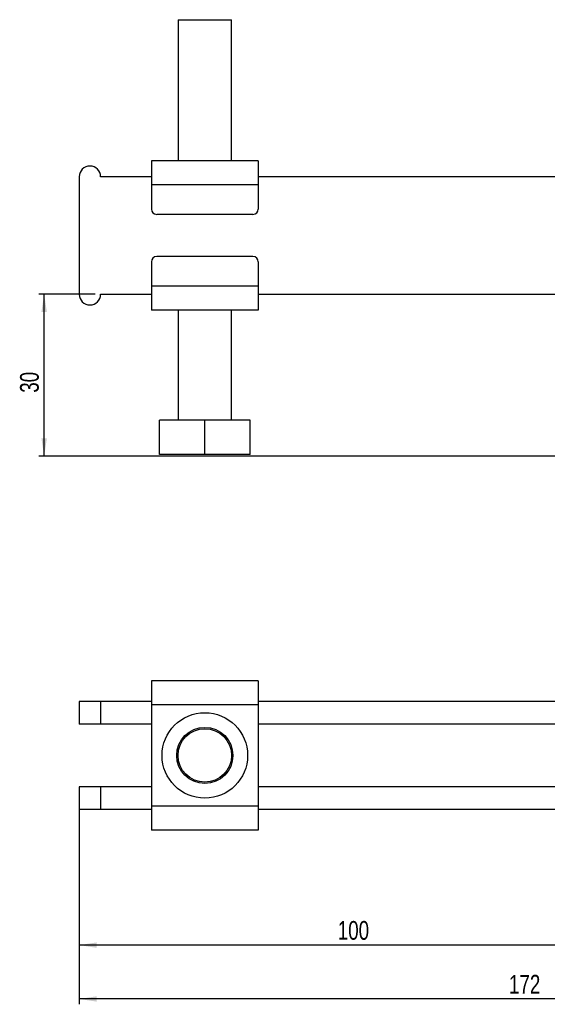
# Model space of a CAD drawing. Extents: x 32 to 386, y 7 to 320.
# Tile 1 of 9: x 32 to 131, y 7 to 192. Entities that reach past the tile are written whole.
import ezdxf

# ---------------------------------------------------------------- set-up
doc = ezdxf.new("R2010")
doc.units = 0
doc.layers.get('0').update_dxf_attribs({"linetype": 'CONTINUOUS'})
doc.styles.add('SLDTEXTSTYLE0', font='TXT', dxfattribs={"width": 0.75})
doc.dimstyles.new('SLDDIMSTYLE0', dxfattribs={"dimtxt": 3.5, "dimasz": 3.302, "dimexe": 0, "dimexo": 0.0625, "dimgap": 0.875, "dimtad": 1, "dimdec": 0, "dimrnd": 1e-09, "dimzin": 12, "dimtxsty": 'SLDTEXTSTYLE0', "dimsah": 1, "dimcen": 0.09, "dimazin": 3, "dimtfac": 1, "dimtdec": 0, "dimtofl": 0, "dimtmove": 0, "dimatfit": 3, "dimtolj": 1, "dimtzin": 12})

# ---------------------------------------------------------------- blocks, each defined once
blk = doc.blocks.new('_D')
at = {"color": 179, "linetype": 'CONTINUOUS'}
for p, q in [((46.47, 140.29), (35.92, 140.29)), ((36.92, 109.97), (36.92, 140.29)), ((142.47, 109.97), (35.92, 109.97))]:
    blk.add_line(p, q, dxfattribs=at)
for points in [[(36.92, 140.29), (36.41, 136.98), (37.43, 136.98)], [(36.92, 109.97), (37.43, 113.27), (36.41, 113.27)]]:
    blk.add_solid(points, dxfattribs=at)
at = {"color": 179, "linetype": 'CONTINUOUS', "insert": (32.41, 121.84, 0.1), "char_height": 3.5, "attachment_point": 1, "rotation": 90, "style": 'SLDTEXTSTYLE0'}
blk.add_mtext('30', dxfattribs=at)
blk = doc.blocks.new('_D_6')
at = {"color": 179, "linetype": 'CONTINUOUS'}
for p, q in [((215.47, 48.67), (215.47, 7.33)), ((43.47, 47.07), (43.47, 7.33)), ((215.47, 8.33), (43.47, 8.33))]:
    blk.add_line(p, q, dxfattribs=at)
for points in [[(43.47, 8.33), (46.77, 7.82), (46.77, 8.83)], [(215.47, 8.33), (212.17, 8.83), (212.17, 7.82)]]:
    blk.add_solid(points, dxfattribs=at)
at = {"color": 179, "linetype": 'CONTINUOUS', "insert": (123.87, 12.84, -58.07), "char_height": 3.5, "attachment_point": 1, "style": 'SLDTEXTSTYLE0'}
blk.add_mtext('172', dxfattribs=at)
blk = doc.blocks.new('_D_7')
at = {"color": 179, "linetype": 'CONTINUOUS'}
for p, q in [((43.47, 47.07), (43.47, 17.41)), ((143.47, 35.42), (143.47, 17.41)), ((143.47, 18.41), (43.47, 18.41))]:
    blk.add_line(p, q, dxfattribs=at)
for points in [[(43.47, 18.41), (46.77, 17.9), (46.77, 18.92)], [(143.47, 18.41), (140.17, 18.92), (140.17, 17.9)]]:
    blk.add_solid(points, dxfattribs=at)
at = {"color": 179, "linetype": 'CONTINUOUS', "insert": (91.84, 22.92, -58.07), "char_height": 3.5, "attachment_point": 1, "style": 'SLDTEXTSTYLE0'}
blk.add_mtext('100', dxfattribs=at)

msp = doc.modelspace()

# ---------------------------------------------------------------- linework, layer by layer
at = {"color": 7, "linetype": 'CONTINUOUS'}
for p, q in [((61.971642, 191.686421), (61.971642, 165.286421)), ((61.971642, 191.686421), (69.471643, 191.686421)), ((69.471643, 191.686421), (71.97164, 191.686421)), ((71.97164, 165.286421), (71.97164, 191.686421)), ((76.971643, 165.286421), (56.97164, 165.286421)), ((56.97164, 165.286421), (56.97164, 160.786421)), ((76.971643, 165.286421), (76.971643, 160.786421)), ((43.471642, 162.286421), (43.471642, 140.286421)), ((56.97164, 162.286421), (47.471643, 162.286421)), ((135.971643, 162.286421), (76.971643, 162.286421)), ((76.971643, 160.786421), (56.97164, 160.786421)), ((56.97164, 160.786421), (56.97164, 156.236421)), ((76.971643, 160.786421), (76.971643, 156.236421)), ((75.971641, 155.236421), (57.971642, 155.236421)), ((56.97164, 146.336421), (56.97164, 141.786421)), ((75.971641, 147.336421), (57.971642, 147.336421)), ((76.971643, 146.336421), (76.971643, 141.786421)), ((47.471643, 140.286421), (56.97164, 140.286421)), ((76.971643, 141.786421), (56.97164, 141.786421)), ((56.97164, 141.786421), (56.97164, 137.286421)), ((76.971643, 141.786421), (76.971643, 137.286421)), ((76.971643, 140.286421), (155.971642, 140.286421)), ((76.971643, 137.286421), (56.97164, 137.286421)), ((61.971642, 137.286421), (61.971642, 116.68642)), ((71.97164, 116.68642), (71.97164, 137.286421)), ((58.471643, 110.286421), (58.471643, 116.68642)), ((66.971645, 116.68642), (58.471643, 116.68642)), ((66.971645, 110.286421), (66.971645, 116.68642)), ((75.47164, 116.68642), (66.971645, 116.68642)), ((75.47164, 110.286421), (75.47164, 116.68642)), ((66.971645, 110.286421), (58.471643, 110.286421)), ((75.47164, 110.286421), (66.971645, 110.286421)), ((76.971643, 67.924061), (56.97164, 67.924061)), ((56.97164, 67.924061), (56.97164, 63.42406)), ((76.971643, 67.924061), (76.971643, 63.42406)), ((43.471642, 64.02406), (43.471642, 59.77406)), ((47.471643, 64.02406), (43.471642, 64.02406)), ((47.471643, 64.02406), (47.471643, 59.77406)), ((56.97164, 64.02406), (47.471643, 64.02406)), ((76.971643, 63.42406), (56.97164, 63.42406)), ((56.97164, 63.42406), (56.97164, 44.42406)), ((135.971643, 64.02406), (76.971643, 64.02406)), ((76.971643, 63.42406), (76.971643, 44.42406)), ((47.471643, 59.77406), (43.471642, 59.77406)), ((56.97164, 59.77406), (47.471643, 59.77406)), ((135.971643, 59.77406), (76.971643, 59.77406)), ((43.471642, 48.07406), (43.471642, 43.824061)), ((47.471643, 48.07406), (43.471642, 48.07406)), ((47.471643, 48.07406), (47.471643, 43.824061)), ((56.97164, 48.07406), (47.471643, 48.07406)), ((135.971643, 48.07406), (76.971643, 48.07406)), ((76.971643, 44.42406), (56.97164, 44.42406)), ((56.97164, 44.42406), (56.97164, 39.92406)), ((76.971643, 44.42406), (76.971643, 39.92406)), ((47.471643, 43.824061), (43.471642, 43.824061)), ((56.97164, 43.824061), (47.471643, 43.824061)), ((135.971643, 43.824061), (76.971643, 43.824061)), ((76.971643, 39.92406), (56.97164, 39.92406))]:
    msp.add_line(p, q, dxfattribs=at)
for radius in [8, 5.25, 5]:
    msp.add_circle((66.971642, 53.92406), radius, dxfattribs=at)
for centre, radius, start, end in [((45.471642, 162.286421), 2, 0, 180), ((57.971642, 156.236421), 1, 180, 270), ((75.971642, 156.236421), 1, 270, 0), ((57.971642, 146.336421), 1, 90, 180), ((75.971642, 146.336421), 1, 0, 90), ((45.471642, 140.286421), 2, 180, 0)]:
    msp.add_arc(centre, radius, start, end, dxfattribs=at)

# ---------------------------------------------------------------- dimensions: what is measured, and where the dimension line sits
at = {"color": 179, "linetype": 'CONTINUOUS'}
for base, p1, p2, angle, picture, middle in [((36.922507, 140.286421), (143.471642, 109.966421), (47.471642, 140.286421), 90, '_D', (36.922507, 125.847208)), ((43.471642, 18.408376), (143.471642, 36.423595), (43.471642, 48.07406), 0, '_D_7', (97.144371, 18.408376))]:
    dim = msp.add_linear_dim(base=base, p1=p1, p2=p2, angle=angle, dimstyle='SLDDIMSTYLE0', dxfattribs=at)
    dim.commit()
    dim.dimension.update_dxf_attribs({"geometry": picture, "text_midpoint": middle, "dimtype": 160})
dim = msp.add_linear_dim(base=(43.471642, 8.326247), p1=(215.471642, 49.67406), p2=(43.471642, 48.07406), dimstyle='SLDDIMSTYLE0', dxfattribs=at)
dim.commit()
dim.dimension.update_dxf_attribs({"geometry": '_D_6', "text_midpoint": (129.175989, 8.326247), "dimtype": 160})

doc.saveas('drawing.dxf')
